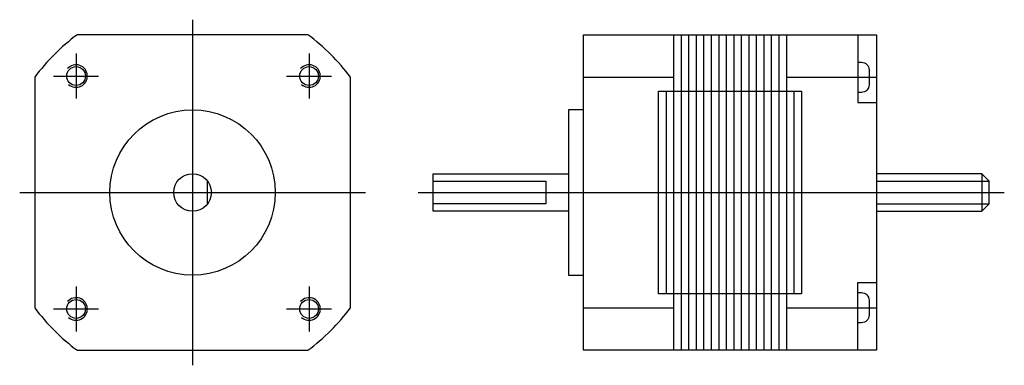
# Model space of a CAD drawing. Extents: x -23 to 108, y -23 to 23.
import ezdxf

# ---------------------------------------------------------------- set-up
doc = ezdxf.new("R2010")
doc.units = 0
doc.header["$LTSCALE"] = 2
doc.linetypes.add('CENTER', pattern=[0])
doc.layers.get('0').update_dxf_attribs({"linetype": 'CONTINUOUS'})
doc.layers.add('CENTER', color=1, linetype='CENTER')

msp = doc.modelspace()

# ---------------------------------------------------------------- linework, layer by layer
at = {"color": 0}
for p, q in [((64, 21), (64, 13.5)), ((65, 21), (65, -21)), ((66, 21), (66, -21)), ((67, 21), (67, -21)), ((68, 21), (68, -21)), ((69, 21), (69, -21)), ((70, 21), (70, -21)), ((71, 21), (71, -21)), ((72, 21), (72, -21)), ((73, 21), (73, -21)), ((74, 21), (74, -21)), ((75, 21), (75, -21)), ((76, 21), (76, -21)), ((77, 21), (77, -21)), ((78, 21), (78, -21)), ((79, 21), (79, 13.5)), ((52, 15.33), (64, 15.33)), ((79, 15.33), (91, 15.33)), ((63, 13.5), (63, -13.5)), ((64, 13.5), (64, -13.5)), ((79, 13.5), (79, -13.5)), ((80, 13.5), (80, -13.5)), ((2, -1.5), (2, 1.5)), ((91, 1.5), (106, 1.5)), ((105, 2.5), (105, -2.5)), ((91, -1.5), (106, -1.5)), ((64, -13.5), (64, -21)), ((79, -13.5), (79, -21)), ((52, -15.33), (64, -15.33)), ((79, -15.33), (91, -15.33))]:
    msp.add_line(p, q, dxfattribs=at)
msp.add_lwpolyline([(-15.33, -21), (15.33, -21, 0.07757), (21, -15.33), (21, 15.33, 0.07757), (15.33, 21), (-15.33, 21, 0.07757), (-21, 15.33), (-21, -15.33, 0.07757)], format="xyb", close=True, dxfattribs=at)
for points in [[(52, -21), (52, 21), (91, 21), (91, -21)], [(62, -13.5), (62, 13.5), (81, 13.5), (81, -13.5)]]:
    msp.add_lwpolyline(points, close=True, dxfattribs=at)
for points in [[(88.5, 21), (88.5, 12), (91, 12)], [(52, 11), (50, 11), (50, -11), (52, -11)], [(50, -2.5), (32, -2.5), (32, 2.5), (50, 2.5)], [(32, 1.5), (47, 1.5), (47, -1.5), (32, -1.5)], [(91, -2.5), (105, -2.5), (106, -1.5), (106, 1.5), (105, 2.5), (91, 2.5)], [(88.5, -21), (88.5, -12), (91, -12)]]:
    msp.add_lwpolyline(points, dxfattribs=at)
for points in [[(88.5, 17.33), (89, 17.33, -0.414214), (90, 16.33), (90, 14.33, -0.414214), (89, 13.33), (88.5, 13.33)], [(88.5, -13.33), (89, -13.33, -0.414214), (90, -14.33), (90, -16.33, -0.414214), (89, -17.33), (88.5, -17.33)]]:
    msp.add_lwpolyline(points, format="xyb", dxfattribs=at)
for centre, radius in [((-15.5, 15.5), 1.25), ((15.5, 15.5), 1.25), ((0, 0), 11), ((0, 0), 2.5), ((-15.5, -15.5), 1.25), ((15.5, -15.5), 1.25)]:
    msp.add_circle(centre, radius, dxfattribs=at)
for centre in [(-15.5, 15.5), (15.5, 15.5), (-15.5, -15.5), (15.5, -15.5)]:
    msp.add_arc(centre, 1.5, 227.9808, 139.0038, dxfattribs=at)
at = {"layer": 'CENTER', "color": 0}
for p, q in [((0, 23), (0, -23)), ((-15.5, 18.5), (-15.5, 12.5)), ((15.5, 18.5), (15.5, 12.5)), ((-18.5, 15.5), (-12.5, 15.5)), ((12.5, 15.5), (18.5, 15.5)), ((-23, 0), (23, 0)), ((30, 0), (108, 0)), ((-15.5, -12.5), (-15.5, -18.5)), ((15.5, -12.5), (15.5, -18.5)), ((-18.5, -15.5), (-12.5, -15.5)), ((12.5, -15.5), (18.5, -15.5))]:
    msp.add_line(p, q, dxfattribs=at)

doc.saveas('drawing.dxf')
